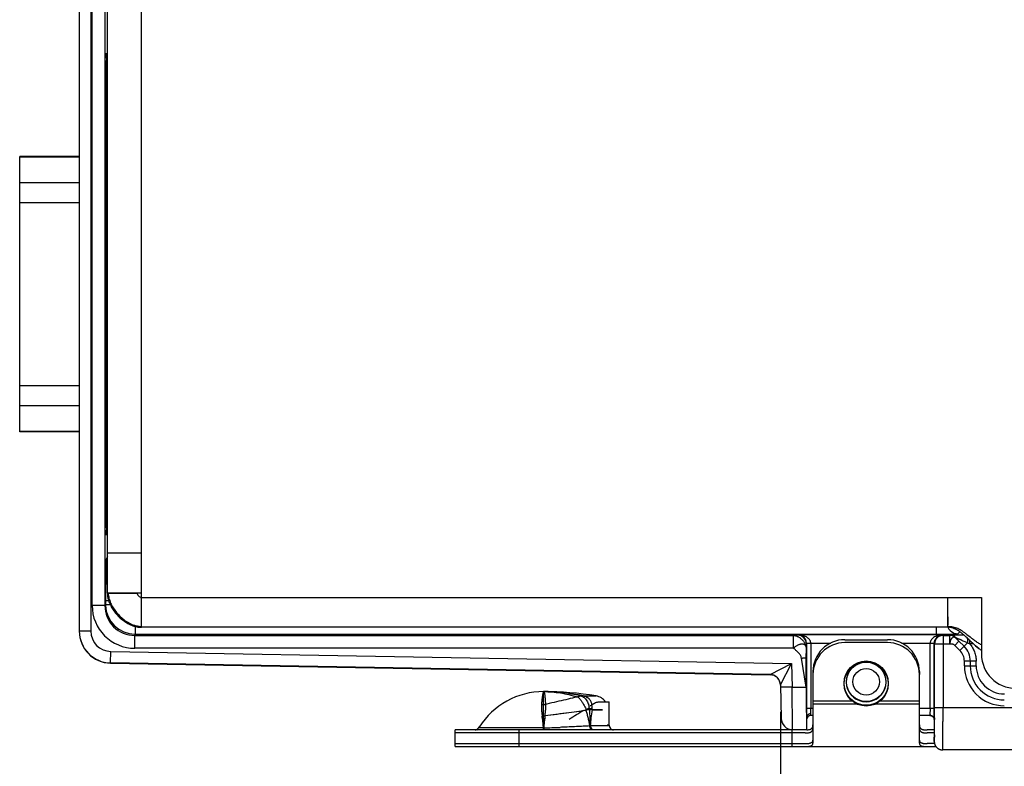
# Model space of a CAD drawing. Header units: inches. Extents: x 0.2 to 16.8, y 0.1 to 10.8.
# Tile 2 of 16: x 2.8 to 5.2, y 2.1 to 3.8. Entities that reach past the tile are written whole.
import ezdxf

# ---------------------------------------------------------------- set-up
doc = ezdxf.new("R2010")
doc.units = ezdxf.units.IN
doc.header["$LTSCALE"] = 0.935
doc.header["$MEASUREMENT"] = 0
doc.layers.get('0').update_dxf_attribs({"linetype": 'CONTINUOUS'})
doc.layers.add('DIMENSIONS', color=7, linetype='CONTINUOUS')
doc.styles.get("Standard").update_dxf_attribs({"font": 'txt', "width": 0.8})
doc.dimstyles.new('DIMSTYLE_1', dxfattribs={"dimtxt": 0.125, "dimasz": 0.18, "dimexe": 0.18, "dimexo": 0.0625, "dimgap": 0.09, "dimtad": 0, "dimtih": 1, "dimtoh": 1, "dimdec": 3, "dimzin": 4, "dimdsep": 46, "dimtxsty": 'STANDARD', "dimblk": '_FILLED', "dimblk1": '_FILLED', "dimblk2": '_FILLED', "dimcen": 0.09, "dimadec": 0, "dimazin": 0, "dimtp": 0.01, "dimtm": 0.01, "dimtfac": 1, "dimtdec": 3, "dimtofl": 0, "dimtmove": 0, "dimatfit": 3, "dimldrblk": '_FILLED', "dimfxl": 1, "dimtolj": 1, "dimtzin": 4, "dimarcsym": 0})

# ---------------------------------------------------------------- blocks, each defined once
blk = doc.blocks.new('_FILLED')
at = {"color": 0, "linetype": 'ByBlock'}
blk.add_solid([(0, 0), (-1, 0.17361), (-1, -0.17361)], dxfattribs=at)
blk = doc.blocks.new('*D3')
at = {"layer": 'DIMENSIONS', "color": 2, "linetype": 'Continuous'}
for p, q in [((4.6371, 2.1881), (4.6371, 1.2235)), ((5.7654, 2.181), (5.7654, 1.2235)), ((4.6371, 1.3485), (4.3012, 1.3485)), ((5.7654, 1.3485), (6.1254, 1.3485))]:
    blk.add_line(p, q, dxfattribs=at)
at = {"layer": 'DIMENSIONS', "color": 2, "linetype": 'Continuous', "xscale": 0.18, "yscale": 0.18, "zscale": 0.18}
blk.add_blockref('_FILLED', (4.6371, 1.3485), dxfattribs=at)
at = {"layer": 'DIMENSIONS', "color": 2, "linetype": 'Continuous', "xscale": 0.18, "yscale": 0.18, "zscale": 0.18, "rotation": 180}
blk.add_blockref('_FILLED', (5.7654, 1.3485), dxfattribs=at)
at = {"layer": 'DIMENSIONS', "color": 2, "linetype": 'Continuous', "insert": (4.2387, 1.411), "char_height": 0.125, "width": 1.325, "attachment_point": 3, "line_spacing_factor": 0.9}
blk.add_mtext('1.128{\\Ftxt.shx;\\W1.000000;\\H0.125000; }[28.66]', dxfattribs=at)

msp = doc.modelspace()

# ---------------------------------------------------------------- linework, layer by layer
at = {"color": 7, "linetype": 'Continuous'}
for p, q in [((2.9894, 5.2883), (2.9894, 2.3778)), ((3.0164, 5.2883), (3.0164, 2.3778)), ((3.1354, 2.3871), (3.1354, 5.2795)), ((3.0196, 2.4374), (3.0196, 5.2286)), ((3.0496, 5.2286), (3.0496, 2.4374)), ((3.0554, 2.4665), (3.0554, 5.1995)), ((3.0555, 3.717), (3.0531, 3.7192)), ((3.0529, 3.5618), (3.0529, 3.6177)), ((3.0555, 3.605), (3.0529, 3.6028)), ((3.0529, 3.587), (3.054, 3.587)), ((3.054, 3.6037), (3.054, 3.587)), ((3.0541, 3.574), (3.0529, 3.574)), ((3.0541, 3.5741), (3.0541, 3.574)), ((3.0528, 3.549), (3.0525, 3.5424)), ((2.8494, 2.8457), (2.8494, 3.4924)), ((2.9894, 3.4924), (2.8494, 3.4924)), ((2.9894, 3.4905), (2.8494, 3.4905)), ((3.0554, 3.4924), (3.0518, 3.4924)), ((3.0554, 3.4905), (3.0518, 3.4905)), ((2.8494, 3.4315), (2.9894, 3.4315)), ((3.0515, 3.4315), (3.0554, 3.4315)), ((3.0515, 3.4094), (3.0515, 2.9286)), ((2.9894, 3.3834), (2.8494, 3.3834)), ((3.0554, 3.3834), (3.0515, 3.3834)), ((2.8494, 2.9547), (2.9894, 2.9547)), ((3.0515, 2.9547), (3.0554, 2.9547)), ((2.9894, 2.9065), (2.8494, 2.9065)), ((3.0554, 2.9065), (3.0515, 2.9065)), ((2.8494, 2.8475), (2.9894, 2.8475)), ((3.0518, 2.8475), (3.0554, 2.8475)), ((2.9894, 2.8457), (2.8494, 2.8457)), ((3.0554, 2.8457), (3.0518, 2.8457)), ((3.0525, 2.7957), (3.0528, 2.789)), ((3.0529, 2.7204), (3.0529, 2.7762)), ((3.0529, 2.764), (3.0541, 2.764)), ((3.0541, 2.764), (3.0541, 2.764)), ((3.054, 2.7511), (3.0529, 2.7511)), ((3.0555, 2.733), (3.0529, 2.7353)), ((3.054, 2.7344), (3.054, 2.7511)), ((3.0555, 2.621), (3.0531, 2.6189)), ((3.0554, 2.5521), (3.0528, 2.5469)), ((3.0554, 2.5615), (3.1354, 2.5615)), ((3.0515, 2.499), (3.0511, 2.4781)), ((3.0524, 2.5008), (3.0515, 2.499)), ((3.0524, 2.5069), (3.0524, 2.5008)), ((3.0554, 2.5069), (3.0524, 2.5069)), ((3.0524, 2.5008), (3.0554, 2.5008)), ((3.0574, 2.4665), (3.0554, 2.4665)), ((3.1249, 2.4665), (3.0574, 2.4665)), ((3.0574, 2.4665), (3.0807, 2.4665)), ((3.0807, 2.4665), (3.0892, 2.4665)), ((3.0892, 2.4665), (3.1249, 2.4665)), ((3.1354, 2.4665), (3.1249, 2.4665)), ((3.1354, 2.4565), (5.1094, 2.4565)), ((5.0304, 2.3874), (5.0304, 2.4565)), ((5.0304, 2.4109), (5.0304, 2.4565)), ((5.1094, 2.4565), (5.1094, 2.3235)), ((3.0496, 2.4374), (3.0196, 2.4374)), ((3.0511, 2.4403), (3.0496, 2.4374)), ((3.0511, 2.449), (3.0511, 2.4403)), ((3.0583, 2.449), (3.0511, 2.449)), ((3.0511, 2.4403), (3.0623, 2.4403)), ((3.1122, 2.3914), (3.1271, 2.3872)), ((3.1211, 2.3889), (3.1211, 2.3703)), ((3.1271, 2.3872), (3.1348, 2.3865)), ((3.1348, 2.3865), (3.1354, 2.3865)), ((3.1354, 2.3865), (3.1354, 2.3871)), ((3.1354, 2.3865), (3.1354, 2.3871)), ((5.0304, 2.3865), (3.1354, 2.3865)), ((5.0038, 2.3703), (5.0038, 2.3865)), ((5.0304, 2.3874), (5.0304, 2.3919)), ((5.0304, 2.3874), (5.0304, 2.3865)), ((3.0164, 2.3778), (2.9894, 2.3778)), ((3.1196, 2.3674), (3.1211, 2.3703)), ((3.1196, 2.3374), (3.1196, 2.3674)), ((3.1196, 2.3674), (4.6679, 2.3674)), ((3.1211, 2.3703), (5.0038, 2.3703)), ((4.678, 2.3678), (4.6679, 2.3674)), ((4.6679, 2.3374), (4.6679, 2.3674)), ((4.6786, 2.3688), (4.678, 2.3678)), ((5.0182, 2.3688), (4.6786, 2.3688)), ((5.0182, 2.3688), (5.019, 2.3673)), ((5.019, 2.3673), (5.035, 2.3673)), ((5.019, 2.3673), (5.019, 2.1985)), ((5.035, 2.3473), (5.035, 2.3673)), ((5.035, 2.3673), (5.035, 2.3673)), ((5.0491, 2.3614), (5.0491, 2.3614)), ((5.0565, 2.3539), (5.0491, 2.3614)), ((5.0538, 2.3711), (5.0587, 2.376)), ((5.0753, 2.3694), (5.0801, 2.3657)), ((5.08, 2.3657), (5.0778, 2.3675)), ((5.0801, 2.3657), (5.0816, 2.3644)), ((4.6679, 2.3374), (3.1196, 2.3374)), ((4.6977, 2.314), (4.6979, 2.3374)), ((4.6979, 2.3374), (4.698, 2.3478)), ((4.698, 2.3478), (4.6983, 2.3483)), ((4.7083, 2.3488), (4.6983, 2.3487)), ((4.7083, 2.3483), (4.6983, 2.3483)), ((4.6983, 2.3483), (4.6983, 2.1965)), ((4.7554, 2.3488), (4.7083, 2.3488)), ((4.7083, 2.3488), (4.7083, 2.1965)), ((4.7884, 2.3575), (4.8884, 2.3575)), ((4.8884, 2.3505), (4.7884, 2.3505)), ((4.9885, 2.3488), (4.9214, 2.3488)), ((4.9985, 2.3487), (4.9885, 2.3488)), ((4.9885, 2.1965), (4.9885, 2.3488)), ((4.9985, 2.3483), (4.9885, 2.3483)), ((4.9985, 2.3483), (4.999, 2.3473)), ((4.9985, 2.1965), (4.9985, 2.3483)), ((5.035, 2.3473), (4.999, 2.3473)), ((4.999, 2.1985), (4.999, 2.3473)), ((5.0467, 2.3442), (5.0565, 2.3539)), ((5.0586, 2.3323), (5.0467, 2.3442)), ((5.0565, 2.3539), (5.0684, 2.342)), ((5.0586, 2.3323), (5.0766, 2.3502)), ((5.0766, 2.3502), (5.0819, 2.3479)), ((5.0817, 2.3557), (5.0798, 2.3575)), ((5.0817, 2.3557), (5.0819, 2.3556)), ((5.0819, 2.3479), (5.0819, 2.3556)), ((5.0903, 2.3479), (5.0819, 2.3479)), ((5.0888, 2.3491), (5.0954, 2.3433)), ((5.0954, 2.3433), (5.0889, 2.3491)), ((5.1032, 2.337), (5.0954, 2.3433)), ((5.0954, 2.3433), (5.1031, 2.3371)), ((3.0631, 2.3028), (3.0636, 2.3298)), ((3.0636, 2.3298), (4.6633, 2.3019)), ((4.6976, 2.2456), (4.6864, 2.314)), ((4.6976, 2.2456), (4.6977, 2.314)), ((4.6126, 2.2758), (3.0631, 2.3028)), ((3.0631, 2.3022), (4.6126, 2.2752)), ((4.6126, 2.2758), (4.6633, 2.3019)), ((4.6371, 2.2511), (4.6633, 2.3019)), ((4.6633, 2.3019), (4.6642, 2.2461)), ((5.0969, 2.3067), (5.0692, 2.3067)), ((5.0692, 2.2961), (5.0692, 2.3067)), ((5.0692, 2.2961), (5.0969, 2.2962)), ((5.083, 2.3067), (5.083, 2.2961)), ((5.0969, 2.2962), (5.0969, 2.3067)), ((4.7134, 2.2825), (4.7134, 2.2755)), ((4.7134, 2.2755), (4.7134, 2.1143)), ((4.9634, 2.2825), (4.9634, 2.2755)), ((4.9634, 2.1143), (4.9634, 2.2755)), ((4.6371, 2.2511), (4.6385, 2.1726)), ((4.6642, 2.2461), (4.6372, 2.2457)), ((4.6642, 2.2461), (4.6976, 2.2456)), ((4.665, 2.1461), (4.6642, 2.2461)), ((4.0804, 2.2052), (4.0804, 2.2355)), ((4.1595, 2.2231), (4.1607, 2.2232)), ((4.1734, 2.2252), (4.1607, 2.2232)), ((4.1731, 2.2253), (4.2037, 2.2253)), ((4.0804, 2.1455), (4.0804, 2.2052)), ((4.0822, 2.2051), (4.0804, 2.2047)), ((4.0856, 2.2058), (4.0849, 2.2146)), ((4.2128, 2.2115), (4.2349, 2.2115)), ((4.2349, 2.1565), (4.2349, 2.2115)), ((4.7134, 2.2135), (4.8052, 2.2135)), ((4.7134, 2.2065), (4.821, 2.2065)), ((4.8558, 2.2065), (4.9634, 2.2065)), ((4.8716, 2.2135), (4.9634, 2.2135)), ((4.999, 2.1985), (5.6721, 2.1985)), ((4.999, 2.1985), (4.999, 2.1965)), ((4.0784, 2.169), (4.0772, 2.1777)), ((4.0836, 2.1786), (4.0804, 2.1782)), ((4.0836, 2.1781), (4.0825, 2.1693)), ((4.0836, 2.1781), (4.0837, 2.1786)), ((4.0837, 2.1786), (4.0836, 2.1781)), ((4.181, 2.1929), (4.1796, 2.1913)), ((4.1938, 2.1926), (4.1882, 2.1926)), ((4.1882, 2.1926), (4.19, 2.1455)), ((4.1918, 2.1951), (4.1892, 2.1955)), ((4.1942, 2.1935), (4.1941, 2.1936)), ((4.195, 2.1926), (4.1942, 2.1935)), ((4.1947, 2.193), (4.1942, 2.1935)), ((4.2189, 2.1926), (4.1947, 2.193)), ((4.195, 2.1926), (4.2189, 2.1926)), ((4.6983, 2.1965), (4.7134, 2.1965)), ((4.6983, 2.1965), (4.6984, 2.1756)), ((4.7084, 2.1833), (4.7083, 2.1965)), ((4.7084, 2.1795), (4.7084, 2.1833)), ((4.7134, 2.1795), (4.7084, 2.1795)), ((4.9634, 2.1965), (4.9985, 2.1965)), ((4.9887, 2.1795), (4.9634, 2.1795)), ((4.9885, 2.1965), (4.9883, 2.18)), ((4.993, 2.1785), (4.9962, 2.1759)), ((4.996, 2.1762), (4.9979, 2.1726)), ((4.9962, 2.1759), (4.998, 2.1724)), ((4.9983, 2.1702), (4.9984, 2.1797)), ((4.0793, 2.1598), (4.0784, 2.169)), ((4.0803, 2.1503), (4.0793, 2.1598)), ((4.082, 2.165), (4.0815, 2.1598)), ((4.2349, 2.155), (4.1907, 2.155)), ((4.2349, 2.1565), (4.2299, 2.1565)), ((4.9979, 2.1726), (4.9983, 2.1702)), ((4.998, 2.1724), (4.9983, 2.1702)), ((4.9983, 2.1702), (4.9983, 2.1196)), ((4.9983, 2.1702), (4.9983, 2.1702)), ((4.999, 2.1739), (4.999, 2.17)), ((4.6747, 2.1455), (3.8724, 2.1455)), ((3.8724, 2.1385), (3.8724, 2.1455)), ((4.6952, 2.1385), (3.8724, 2.1385)), ((3.8724, 2.1065), (3.8724, 2.1385)), ((4.0801, 2.1503), (3.9298, 2.1503)), ((4.0224, 2.1455), (4.0224, 2.1385)), ((4.0224, 2.1385), (4.0224, 2.1065)), ((4.0801, 2.1478), (4.0801, 2.1503)), ((4.0801, 2.1503), (4.0807, 2.1503)), ((4.0801, 2.1496), (4.0801, 2.1503)), ((4.0801, 2.1478), (4.0801, 2.1496)), ((4.0801, 2.1455), (4.0801, 2.1478)), ((4.0804, 2.1497), (4.0803, 2.1503)), ((4.0805, 2.1503), (4.0804, 2.1497)), ((4.0806, 2.1455), (4.0807, 2.1478)), ((4.0807, 2.1503), (4.0807, 2.1478)), ((4.1227, 2.1516), (4.1194, 2.1515)), ((4.1943, 2.1469), (4.1955, 2.1461)), ((4.6634, 2.1455), (4.6634, 2.1385)), ((4.6634, 2.1385), (4.6634, 2.1065)), ((4.6984, 2.1455), (4.665, 2.1461)), ((4.6984, 2.1458), (4.6984, 2.146)), ((4.9983, 2.1455), (4.9816, 2.1455)), ((4.9983, 2.1385), (4.9816, 2.1385)), ((4.9987, 2.1338), (4.9985, 2.1224)), ((3.8724, 2.1135), (4.6952, 2.1135)), ((3.8724, 2.1065), (5.0023, 2.1065)), ((4.9989, 2.1135), (4.9816, 2.1135)), ((4.9983, 2.1285), (4.9983, 2.1285)), ((4.9983, 2.1285), (4.9983, 2.1285)), ((4.9983, 2.1185), (4.9983, 2.1285)), ((4.9985, 2.1224), (4.9983, 2.1185)), ((4.9983, 2.1196), (4.9983, 2.1187)), ((5.0163, 2.0986), (5.0183, 2.0985)), ((5.6721, 2.0985), (5.0183, 2.0985))]:
    msp.add_line(p, q, dxfattribs=at)
for points in [[(4.9887, 2.1795), (4.9894, 2.1795), (4.993, 2.1785)], [(4.9983, 2.1187), (4.9983, 2.1181), (4.9984, 2.1166), (4.9986, 2.1153), (4.9987, 2.1144), (4.9989, 2.1135)], [(4.9989, 2.1135), (4.9992, 2.1127), (4.9994, 2.112), (4.9997, 2.1112), (5, 2.1105), (5.0004, 2.1097), (5.0007, 2.109), (5.0011, 2.1083), (5.0016, 2.1076), (5.0021, 2.1069)], [(5.0021, 2.1069), (5.0026, 2.1062), (5.0031, 2.1055), (5.0037, 2.1049), (5.0043, 2.1043), (5.0049, 2.1036), (5.0056, 2.1031), (5.0063, 2.1025), (5.0071, 2.102), (5.0079, 2.1015), (5.0087, 2.101), (5.0095, 2.1006), (5.0104, 2.1002), (5.0113, 2.0998), (5.0122, 2.0995), (5.0132, 2.0992), (5.0141, 2.099), (5.0152, 2.0988), (5.0162, 2.0986), (5.0172, 2.0986), (5.0183, 2.0985)]]:
    msp.add_lwpolyline(points, dxfattribs=at)
for centre, radius in [((4.8384, 2.2555), 0.052), ((4.8384, 2.2535), 0.052), ((4.8384, 2.2585), 0.0462), ((4.8384, 2.2585), 0.0312)]:
    msp.add_circle(centre, radius, dxfattribs=at)
for centre, radius, start, end in [((3.0728, 2.5469), 0.0201, 180.0499, 208.0848), ((3.0765, 2.499), 0.025, 180.037, 210.7435), ((3.0776, 2.5009), 0.0252, 180.0861, 202.4366), ((6.9454, 2.4541), 3.8943, 179.647, 179.8508), ((3.0772, 2.5007), 0.0248, 202.4891, 206.8637), ((8.4853, 2.4492), 5.4343, 179.8416, 180.0023), ((3.1196, 2.4374), 0.1, 179.9944, 269.9981), ((3.1196, 2.4374), 0.07, 179.9849, 270.0011), ((3.1202, 2.4403), 0.0692, 180.0027, 182.1242), ((3.1211, 2.4403), 0.07, 182.0973, 269.22), ((12.8233, 2.4001), 7.7929, 179.92056, 180.06052), ((3.1401, 2.4597), 0.0738, 247.7923, 252.2591), ((3.1382, 2.4539), 0.0676, 252.3058, 255.549), ((5.0538, 2.3962), 0.025, 202.1985, 246.7899), ((3.0644, 2.3778), 0.075, 179.9987, 269.0007), ((3.0644, 2.3772), 0.075, 180, 269), ((3.0644, 2.3778), 0.048, 179.9978, 269.0001), ((3.1211, 2.4393), 0.069, 269.2078, 269.9964), ((4.678, 2.3478), 0.02, 0.038, 89.9289), ((4.6777, 2.3483), 0.0206, 0.0746, 58.9934), ((5.019, 2.3473), 0.02, 90.007, 179.986), ((5.0049, 4.7782), 2.4079, 269.9748, 270.6672), ((5.0194, 3.4801), 1.1097, 270.6974, 271.2682), ((5.035, 2.3473), 0.02, 45.0046, 89.9954), ((5.0118, 2.3118), 0.0796, 54.5962, 56.1969), ((5.0127, 2.313), 0.0781, 54.5787, 56.2138), ((4.8977, 2.177), 0.2564, 47.6032, 47.762), ((4.8729, 2.1499), 0.293, 47.2856, 47.5914), ((4.879, 2.1566), 0.284, 47.2877, 47.602), ((4.7502, 2.0178), 0.4733, 46.5747, 47.2196), ((4.7903, 2.0606), 0.4147, 46.5256, 47.2706), ((4.6998, 1.8868), 0.6115, 51.8158, 52.1158), ((3.39, 0.5837), 2.4499, 46.3901, 46.5269), ((4.0503, 1.2785), 1.4914, 46.344, 46.5705), ((4.6938, 2.3483), 0.0145, 2.2725, 9.1452), ((4.6784, 2.3483), 0.0299, 359.9981, 0.993), ((4.7884, 2.2825), 0.075, 90, 180), ((4.7884, 2.2755), 0.075, 90, 180), ((4.8884, 2.2825), 0.075, 0, 90), ((4.8884, 2.2755), 0.075, 0, 90), ((5.0031, 2.3482), 0.0146, 170.779, 177.6407), ((5.0332, 2.3067), 0.05, 359.9946, 45.0054), ((5.642, 2.946), 0.8139, 226.4935, 226.647), ((5.5491, 2.8479), 0.6787, 226.5032, 226.9181), ((5.4545, 2.7472), 0.5405, 226.6346, 226.958), ((5.3555, 2.6412), 0.3955, 226.9474, 227.6095), ((5.3391, 2.6235), 0.3714, 226.9321, 227.633), ((5.1951, 2.4577), 0.1517, 232.6748, 235.5937), ((5.193, 2.4548), 0.1481, 232.6577, 235.6289), ((5.033, 2.3067), 0.0362, 359.9983, 45.0018), ((5.1894, 2.3235), 0.08, 180, 270), ((4.8384, 2.2585), 0.047, 112.6648, 67.3334), ((5.163, 2.2961), 0.0938, 180.0017, 270.0058), ((5.163, 2.2961), 0.08, 180.0002, 270.01), ((5.1631, 2.2962), 0.0662, 180.0019, 270.0052), ((4.6121, 2.2506), 0.0251, 75.3079, 88.9528), ((4.6122, 2.2502), 0.025, 1, 89), ((4.6121, 2.2508), 0.025, 61.5966, 75.3079), ((4.6122, 2.2509), 0.0248, 61.5586, 75.3462), ((4.6121, 2.2507), 0.0251, 48.0128, 61.5966), ((4.6121, 2.2508), 0.025, 1.0025, 48.0128), ((4.0804, 2.0571), 0.1785, 90, 147.7671), ((4.0804, 1.4855), 0.75, 80.5349, 90), ((4.0802, 1.8048), 0.4307, 77.4981, 89.9752), ((4.0801, 1.8559), 0.3797, 76.6821, 89.9625), ((4.1675, 2.1951), 0.0307, 64.9837, 79.6245), ((4.1673, 2.1944), 0.0314, 63.0046, 65.0278), ((4.1673, 2.1946), 0.0313, 62.9546, 64.9574), ((4.1677, 2.1952), 0.0305, 59.6549, 62.9835), ((4.1678, 2.1954), 0.0303, 59.6683, 63.0292), ((4.198, 2.1908), 0.035, 36.7595, 80.5349), ((4.1626, 2.2003), 0.0874, 176.9369, 182.0829), ((4.3523, 2.1841), 0.2778, 173.6659, 175.7024), ((4.0753, 2.2647), 0.0598, 270.002, 276.5884), ((4.3105, 2.1887), 0.2357, 173.1522, 173.6473), ((4.0755, 2.2635), 0.0586, 276.6048, 279.945), ((3.9925, 2.2017), 0.0932, 357.8407, 2.5393), ((4.1009, 2.1616), 0.0857, 30.5924, 32.9175), ((4.1409, 2.1909), 0.0474, 2.0645, 16.1175), ((4.1745, 2.2046), 0.0189, 42.7871, 45.3685), ((4.1585, 2.1995), 0.0358, 8.5708, 10.542), ((4.1622, 2.2003), 0.032, 8.0794, 10.3548), ((4.1583, 2.1998), 0.036, 350.6751, 6.3404), ((4.1543, 2.1989), 0.04, 7.1451, 8.5622), ((4.1596, 2.2), 0.0347, 6.2846, 8.0703), ((4.1516, 2.1986), 0.0428, 353.353, 7.1461), ((4.3099, 2.2117), 0.2351, 187.4588, 188.307), ((4.0707, 2.2516), 0.0741, 275.0404, 280.0352), ((3.6707, 2.1211), 0.4104, 6.7066, 7.9344), ((4.4559, 2.1265), 0.3758, 172.2763, 173.4612), ((4.4738, 2.1241), 0.394, 172.1257, 172.2861), ((3.8799, 2.0518), 0.3325, 25.1095, 25.4392), ((4.1395, 2.1467), 0.072, 40.5328, 40.9989), ((4.7084, 2.1695), 0.01, 90, 180), ((4.9883, 2.1699), 0.0101, 79.7725, 89.8603), ((4.9884, 2.17), 0.00994, 40.9499, 61.4049), ((4.9887, 2.1702), 0.00956, 23.1681, 40.9198), ((2.6454, 2.1953), 2.3531, 359.6213, 0.03), ((-4.1231, 2.1988), 9.1221, 359.84367, 359.98592), ((4.0724, 2.0235), 0.193, 137.2188, 140.9246), ((3.6998, 2.1248), 0.3812, 5.276, 6.6589), ((3.6924, 2.1239), 0.3886, 3.8962, 5.308), ((3.1867, 2.2515), 0.8995, 353.5359, 354.1476), ((4.5435, 2.1172), 0.4639, 174.7324, 175.9108), ((4.54, 2.1177), 0.4604, 174.1034, 174.7523), ((4.4751, 2.1243), 0.3952, 173.4747, 174.0929), ((4.4488, 2.1285), 0.3686, 173.6458, 174.3086), ((4.1668, 2.9235), 0.7689, 271.6233, 271.7805), ((4.2529, 2.1565), 0.018, 180, 197.7206), ((4.6655, 2.1731), 0.027, 181, 269), ((0.5613, 2.1816), 4.4377, 359.3832, 359.8502), ((3.9197, 2.1555), 0.01, 270.0004, 296.5906), ((4.0021, 5.295), 3.1457, 271.4316, 272.136), ((3.745, 2.1537), 0.3357, 359.2962, 359.4209), ((3.8672, 2.1521), 0.2135, 358.8469, 359.3349), ((4.2449, 2.1555), 0.01, 204.7501, 269.9998), ((5.0183, 2.1185), 0.02, 180, 270)]:
    msp.add_arc(centre, radius, start, end, dxfattribs=at)
for centre, major_axis, ratio, start_param, end_param in [((3.0534, 3.661), (0, 0.074), 0.008727, 5.618856, 8.479909), ((3.0541, 3.587), (0, 0.013), 0.008727, -4.712389, -3.144869), ((3.0542, 3.4396), (0, 0.135), 0.008727, -0.331582, -0.187933), ((3.0527, 3.4094), (0, 0.135), 0.008727, 0.174533, 1.570796), ((3.0528, 3.5618), (0, 0.013), 0.008727, -2.96706, -1.570796), ((3.0527, 2.9286), (0, 0.135), 0.008727, 1.570796, 2.96706), ((3.0528, 2.7762), (0, 0.013), 0.008727, -1.570796, -0.174533), ((3.0541, 2.7511), (0, 0.013), 0.008727, 0.003424, 1.570796), ((3.0542, 2.8985), (0, 0.135), 0.008727, -2.953028, -2.809956), ((3.0534, 2.677), (0, 0.074), 0.008727, 0.944869, 3.805931), ((4.6985, 2.2455), (0, 0.1), 0.008726, 1.570644, 3.041273), ((4.0974, 2.1596), (0.1374, 0.0787), 0.075622, 5.400519, 5.471021), ((4.0974, 2.1596), (0.1374, 0.0787), 0.075622, 4.989596, 5.262639)]:
    msp.add_ellipse(centre, major_axis=major_axis, ratio=ratio, start_param=start_param, end_param=end_param, dxfattribs=at)
for points, knots in [([(3.0528, 2.5469), (3.0528, 2.5469), (3.0528, 2.5468), (3.0528, 2.5468), (3.0527, 2.5467), (3.0527, 2.5466), (3.0527, 2.5463), (3.0527, 2.546), (3.0527, 2.5455), (3.0527, 2.545), (3.0527, 2.5443), (3.0526, 2.5433), (3.0526, 2.5418), (3.0526, 2.5398), (3.0525, 2.5375), (3.0525, 2.5348), (3.0525, 2.5319), (3.0525, 2.5288), (3.0525, 2.5255), (3.0524, 2.5207), (3.0524, 2.5145), (3.0524, 2.5094), (3.0524, 2.5069)], [0, 0, 0, 0, 0.000749, 0.002078, 0.003992, 0.006492, 0.013237, 0.022293, 0.033638, 0.047248, 0.0631, 0.081169, 0.123809, 0.174693, 0.233291, 0.299073, 0.371476, 0.449806, 0.533338, 0.621346, 0.807436, 1, 1, 1, 1]), ([(3.0554, 2.4665), (3.0554, 2.4627), (3.0563, 2.455), (3.0598, 2.4436), (3.0653, 2.4326), (3.0724, 2.4221), (3.0809, 2.4125), (3.0905, 2.4039), (3.1009, 2.3967), (3.1084, 2.393), (3.1122, 2.3914)], [0, 0, 0, 0, 0.114948, 0.234545, 0.358896, 0.486969, 0.617075, 0.74723, 0.875441, 1, 1, 1, 1]), ([(3.0574, 2.4665), (3.0576, 2.4627), (3.0585, 2.4568), (3.0608, 2.4492), (3.0639, 2.4414), (3.0691, 2.4319), (3.0769, 2.4211), (3.086, 2.4113), (3.0962, 2.4027), (3.1072, 2.3958), (3.115, 2.3925), (3.1189, 2.3912)], [0, 0, 0, 0, 0.112771, 0.171944, 0.232873, 0.359177, 0.489683, 0.621702, 0.752394, 0.879144, 1, 1, 1, 1]), ([(3.1249, 2.4665), (3.1251, 2.466), (3.1255, 2.465), (3.1265, 2.463), (3.1275, 2.4616), (3.1283, 2.4607)], [0, 0, 0, 0, 0.227385, 0.47454, 1, 1, 1, 1]), ([(3.1283, 2.4607), (3.1289, 2.4599), (3.1303, 2.4585), (3.132, 2.4575), (3.1329, 2.4571)], [0, 0, 0, 0, 0.516685, 1, 1, 1, 1]), ([(3.1329, 2.4571), (3.1333, 2.4569), (3.1341, 2.4566), (3.135, 2.4565), (3.1354, 2.4565)], [0, 0, 0, 0, 0.508859, 1, 1, 1, 1]), ([(3.1189, 2.3912), (3.1216, 2.3904), (3.127, 2.389), (3.1326, 2.3886), (3.1354, 2.3887)], [0, 0, 0, 0, 0.509198, 1, 1, 1, 1]), ([(3.1213, 2.3884), (3.1235, 2.3878), (3.128, 2.3869), (3.1325, 2.3866), (3.1348, 2.3865)], [0, 0, 0, 0, 0.505521, 1, 1, 1, 1]), ([(5.0753, 2.3694), (5.0735, 2.3708), (5.07, 2.3735), (5.0647, 2.3773), (5.0593, 2.3806), (5.0539, 2.3835), (5.0484, 2.3857), (5.0426, 2.3872), (5.0366, 2.3878), (5.0325, 2.3877), (5.0304, 2.3874)], [0, 0, 0, 0, 0.135825, 0.266827, 0.393153, 0.515391, 0.634754, 0.753253, 0.873778, 1, 1, 1, 1]), ([(5.0448, 2.3839), (5.0426, 2.3847), (5.0378, 2.3861), (5.0329, 2.3865), (5.0304, 2.3865)], [0, 0, 0, 0, 0.492294, 1, 1, 1, 1]), ([(5.0561, 2.3779), (5.0543, 2.3791), (5.0507, 2.3813), (5.0468, 2.3831), (5.0448, 2.3839)], [0, 0, 0, 0, 0.506619, 1, 1, 1, 1]), ([(5.0448, 2.3839), (5.0468, 2.3831), (5.0507, 2.3813), (5.0543, 2.3791), (5.0561, 2.3779)], [0, 0, 0, 0, 0.493384, 1, 1, 1, 1]), ([(4.6679, 2.3674), (4.6686, 2.3674), (4.6703, 2.3673), (4.6728, 2.3667), (4.6753, 2.3659), (4.678, 2.3647), (4.6806, 2.3632), (4.684, 2.3609), (4.688, 2.3575), (4.6914, 2.3535), (4.6937, 2.35), (4.6956, 2.3467), (4.697, 2.3432), (4.6977, 2.3399), (4.6979, 2.3382), (4.6979, 2.3374)], [0, 0, 0, 0, 0.050831, 0.106905, 0.167033, 0.23008, 0.295494, 0.362877, 0.501351, 0.639832, 0.707149, 0.772225, 0.893139, 0.948409, 1, 1, 1, 1]), ([(4.6786, 2.3688), (4.6802, 2.3688), (4.6827, 2.3684), (4.686, 2.3672), (4.6875, 2.3664), (4.6883, 2.366)], [0, 0, 0, 0, 0.486282, 0.738507, 1, 1, 1, 1]), ([(4.7081, 2.3506), (4.708, 2.3514), (4.7077, 2.3527), (4.707, 2.3544), (4.7063, 2.3559), (4.7051, 2.3576), (4.7035, 2.3595), (4.7017, 2.3611), (4.6993, 2.3631), (4.6959, 2.365), (4.6917, 2.3667), (4.686, 2.3683), (4.6815, 2.3688), (4.6786, 2.3688)], [0, 0, 0, 0, 0.070795, 0.105669, 0.139968, 0.207175, 0.272853, 0.337008, 0.400014, 0.52336, 0.644397, 0.763856, 1, 1, 1, 1]), ([(5.0182, 2.3688), (5.0153, 2.3688), (5.0108, 2.3683), (5.0051, 2.3667), (5.0009, 2.365), (4.9975, 2.3631), (4.995, 2.3612), (4.9933, 2.3595), (4.9917, 2.3576), (4.9905, 2.3559), (4.9898, 2.3544), (4.9891, 2.3527), (4.9888, 2.3515), (4.9887, 2.3506)], [0, 0, 0, 0, 0.236144, 0.355608, 0.47664, 0.599995, 0.663009, 0.727166, 0.792838, 0.860035, 0.894334, 0.929207, 1, 1, 1, 1]), ([(4.9985, 2.3483), (4.9985, 2.3492), (4.9986, 2.3511), (4.9991, 2.3537), (5, 2.3561), (5.0013, 2.3589), (5.0029, 2.3612), (5.0048, 2.3632), (5.0066, 2.3648), (5.009, 2.3664), (5.013, 2.3682), (5.0161, 2.3688), (5.0182, 2.3688)], [0, 0, 0, 0, 0.088507, 0.174491, 0.255068, 0.330181, 0.465491, 0.527415, 0.586409, 0.697414, 0.801854, 1, 1, 1, 1]), ([(5.0686, 2.3679), (5.0666, 2.3678), (5.0627, 2.3678), (5.0578, 2.3678), (5.054, 2.3678), (5.0513, 2.3677), (5.0487, 2.3677), (5.0462, 2.3677), (5.0439, 2.3676), (5.0418, 2.3676), (5.0402, 2.3676), (5.039, 2.3675), (5.0382, 2.3675), (5.0375, 2.3675), (5.0369, 2.3675), (5.0363, 2.3674), (5.0359, 2.3674), (5.0355, 2.3674), (5.0353, 2.3674), (5.0351, 2.3673), (5.0351, 2.3673), (5.035, 2.3673), (5.035, 2.3673), (5.035, 2.3673)], [0, 0, 0, 0, 0.179178, 0.352235, 0.435506, 0.516049, 0.593435, 0.666977, 0.735762, 0.798869, 0.85535, 0.880779, 0.904154, 0.925339, 0.944202, 0.960604, 0.974385, 0.985369, 0.993382, 0.996222, 0.998262, 0.999493, 1, 1, 1, 1]), ([(5.0491, 2.3614), (5.0488, 2.3617), (5.0481, 2.3623), (5.047, 2.3629), (5.0457, 2.3633), (5.0445, 2.3635), (5.0432, 2.3633), (5.0416, 2.3627), (5.0401, 2.3615), (5.0388, 2.36), (5.0378, 2.3586), (5.037, 2.357), (5.0363, 2.3553), (5.0358, 2.3534), (5.0354, 2.3514), (5.0351, 2.3494), (5.035, 2.348), (5.035, 2.3473)], [0, 0, 0, 0, 0.052612, 0.104338, 0.154554, 0.203206, 0.251553, 0.301315, 0.409971, 0.47086, 0.536333, 0.606161, 0.67983, 0.756807, 0.8365, 0.917964, 1, 1, 1, 1]), ([(5.044, 2.3732), (5.0455, 2.3725), (5.0488, 2.3715), (5.0521, 2.3711), (5.0538, 2.3711)], [0, 0, 0, 0, 0.501034, 1, 1, 1, 1]), ([(5.044, 2.3706), (5.0447, 2.3707), (5.0461, 2.3707), (5.048, 2.3707), (5.0497, 2.3708), (5.0509, 2.3709), (5.0517, 2.3709), (5.0522, 2.3709), (5.0527, 2.371), (5.0531, 2.371), (5.0533, 2.371), (5.0536, 2.3711), (5.0537, 2.3711), (5.0538, 2.3711), (5.0538, 2.3711), (5.0538, 2.3711)], [0, 0, 0, 0, 0.22196, 0.418093, 0.587314, 0.728544, 0.788339, 0.840817, 0.885927, 0.923625, 0.953871, 0.976636, 0.991933, 0.99683, 1, 1, 1, 1]), ([(5.0766, 2.3502), (5.0753, 2.3508), (5.0727, 2.3519), (5.0687, 2.3535), (5.0648, 2.3551), (5.0616, 2.3565), (5.0591, 2.3575), (5.0572, 2.3583), (5.0554, 2.359), (5.0539, 2.3596), (5.0528, 2.36), (5.052, 2.3604), (5.0513, 2.3607), (5.0506, 2.3609), (5.0501, 2.3611), (5.0497, 2.3613), (5.0494, 2.3613), (5.0493, 2.3614), (5.0492, 2.3614), (5.0492, 2.3614), (5.0491, 2.3614)], [0, 0, 0, 0, 0.145109, 0.289397, 0.432255, 0.572793, 0.641764, 0.709338, 0.774937, 0.837817, 0.867961, 0.896951, 0.923996, 0.94818, 0.968594, 0.98444, 0.99046, 0.995109, 0.998314, 1, 1, 1, 1]), ([(5.0705, 2.3663), (5.0685, 2.3682), (5.0644, 2.3718), (5.0601, 2.3751), (5.058, 2.3767)], [0, 0, 0, 0, 0.512014, 1, 1, 1, 1]), ([(5.058, 2.3767), (5.06, 2.3752), (5.0641, 2.372), (5.068, 2.3686), (5.07, 2.3668)], [0, 0, 0, 0, 0.488498, 1, 1, 1, 1]), ([(5.076, 2.3615), (5.0762, 2.3597), (5.0765, 2.356), (5.0766, 2.3522), (5.0766, 2.3502)], [0, 0, 0, 0, 0.465051, 1, 1, 1, 1]), ([(5.1094, 2.345), (5.1066, 2.3466), (5.1014, 2.3498), (5.0938, 2.355), (5.0868, 2.3604), (5.0822, 2.364), (5.08, 2.3657)], [0, 0, 0, 0, 0.262398, 0.516376, 0.762317, 1, 1, 1, 1]), ([(4.6979, 2.3374), (4.6979, 2.3381), (4.6977, 2.3395), (4.6972, 2.3414), (4.6964, 2.3431), (4.6952, 2.3445), (4.6937, 2.3457), (4.692, 2.3465), (4.69, 2.3469), (4.6878, 2.3471), (4.6855, 2.3469), (4.683, 2.3464), (4.6805, 2.3456), (4.6779, 2.3445), (4.6752, 2.3431), (4.6718, 2.3409), (4.6693, 2.3389), (4.6679, 2.3374)], [0, 0, 0, 0, 0.054452, 0.105721, 0.15452, 0.201975, 0.249649, 0.299082, 0.351593, 0.40812, 0.469101, 0.534633, 0.604551, 0.678467, 0.755884, 0.836085, 1, 1, 1, 1]), ([(4.6864, 2.314), (4.6862, 2.3152), (4.6856, 2.3176), (4.6839, 2.321), (4.6817, 2.324), (4.6792, 2.3269), (4.6764, 2.3296), (4.6735, 2.3322), (4.6706, 2.3348), (4.6688, 2.3365), (4.6679, 2.3374)], [0, 0, 0, 0, 0.122733, 0.243642, 0.366063, 0.491207, 0.618718, 0.747259, 0.874993, 1, 1, 1, 1]), ([(5.0467, 2.3442), (5.0464, 2.3445), (5.0456, 2.3452), (5.0443, 2.3459), (5.0428, 2.3464), (5.0408, 2.3469), (5.0382, 2.3472), (5.0361, 2.3472), (5.035, 2.3473)], [0, 0, 0, 0, 0.120494, 0.240227, 0.361939, 0.486694, 0.743426, 1, 1, 1, 1]), ([(5.0819, 2.3479), (5.0843, 2.345), (5.0875, 2.3404), (5.091, 2.3338), (5.0931, 2.3287), (5.0948, 2.3233), (5.0964, 2.3161), (5.0969, 2.3104), (5.0969, 2.3067)], [0, 0, 0, 0, 0.249829, 0.374941, 0.5, 0.625059, 0.750171, 1, 1, 1, 1]), ([(4.6864, 2.314), (4.6871, 2.3141), (4.6886, 2.3143), (4.6906, 2.3146), (4.6926, 2.3147), (4.694, 2.3148), (4.6951, 2.3147), (4.6957, 2.3147), (4.6963, 2.3147), (4.6968, 2.3146), (4.6972, 2.3145), (4.6974, 2.3143), (4.6976, 2.3142), (4.6977, 2.3141), (4.6977, 2.314)], [0, 0, 0, 0, 0.189126, 0.372543, 0.541802, 0.689871, 0.754447, 0.811971, 0.861927, 0.903993, 0.938161, 0.964688, 0.984453, 1, 1, 1, 1]), ([(4.0804, 2.2355), (4.0803, 2.2355), (4.0803, 2.2355), (4.0802, 2.2354), (4.0801, 2.2352), (4.0799, 2.2348), (4.0797, 2.2343), (4.0795, 2.2336), (4.0792, 2.2324), (4.0787, 2.2306), (4.0782, 2.2279), (4.0776, 2.2247), (4.077, 2.2209), (4.0767, 2.2182), (4.0765, 2.2168)], [0, 0, 0, 0, 0.007955, 0.014188, 0.022167, 0.0436, 0.072517, 0.108986, 0.153021, 0.263737, 0.404332, 0.574279, 0.773049, 1, 1, 1, 1]), ([(4.0849, 2.2146), (4.0848, 2.2162), (4.0846, 2.2193), (4.0842, 2.2235), (4.0838, 2.2271), (4.0834, 2.2297), (4.083, 2.2314), (4.0827, 2.2325), (4.0824, 2.2334), (4.0821, 2.2342), (4.0817, 2.2348), (4.0813, 2.2352), (4.0809, 2.2355), (4.0805, 2.2355), (4.0804, 2.2355)], [0, 0, 0, 0, 0.220075, 0.412369, 0.576338, 0.71188, 0.769056, 0.819268, 0.862687, 0.899619, 0.930581, 0.956467, 0.978822, 1, 1, 1, 1]), ([(4.0804, 2.2355), (4.087, 2.2355), (4.1003, 2.235), (4.1202, 2.2326), (4.14, 2.2287), (4.153, 2.2251), (4.1595, 2.2231)], [0, 0, 0, 0, 0.247305, 0.495726, 0.746305, 1, 1, 1, 1]), ([(4.1676, 2.2253), (4.1612, 2.2235), (4.1479, 2.2201), (4.127, 2.2151), (4.105, 2.2101), (4.0899, 2.2068), (4.0822, 2.2051)], [0, 0, 0, 0, 0.226111, 0.472196, 0.732372, 1, 1, 1, 1]), ([(4.1607, 2.2232), (4.1612, 2.2228), (4.1622, 2.2218), (4.1638, 2.2202), (4.1654, 2.2183), (4.1664, 2.2169), (4.167, 2.2162)], [0, 0, 0, 0, 0.206356, 0.443253, 0.708707, 1, 1, 1, 1]), ([(4.1676, 2.2253), (4.169, 2.225), (4.1718, 2.224), (4.1743, 2.2224), (4.1754, 2.2215)], [0, 0, 0, 0, 0.488214, 1, 1, 1, 1]), ([(4.1805, 2.2229), (4.1794, 2.2234), (4.1771, 2.2244), (4.1746, 2.225), (4.1734, 2.2252)], [0, 0, 0, 0, 0.496232, 1, 1, 1, 1]), ([(4.1754, 2.2215), (4.1767, 2.2205), (4.1791, 2.2182), (4.1811, 2.2155), (4.182, 2.2141)], [0, 0, 0, 0, 0.485514, 1, 1, 1, 1]), ([(4.1878, 2.218), (4.1874, 2.2184), (4.186, 2.2197), (4.1844, 2.2208), (4.1831, 2.2216)], [0, 0, 0, 0, 0.246367, 1, 1, 1, 1]), ([(4.1878, 2.218), (4.1874, 2.2184), (4.186, 2.2197), (4.1844, 2.2208), (4.1831, 2.2216)], [0, 0, 0, 0, 0.246368, 1, 1, 1, 1]), ([(4.0837, 2.1786), (4.0841, 2.182), (4.0847, 2.187), (4.0854, 2.1935), (4.0855, 2.1967), (4.0856, 2.1982)], [0, 0, 0, 0, 0.522759, 0.767979, 1, 1, 1, 1]), ([(4.167, 2.2162), (4.1675, 2.2156), (4.1695, 2.213), (4.1714, 2.2103), (4.1728, 2.2082)], [0, 0, 0, 0, 0.233175, 1, 1, 1, 1]), ([(4.1746, 2.2052), (4.1756, 2.2035), (4.1775, 2.2), (4.1793, 2.1965), (4.1801, 2.1946)], [0, 0, 0, 0, 0.494098, 1, 1, 1, 1]), ([(4.182, 2.2141), (4.1829, 2.2126), (4.1847, 2.2093), (4.1859, 2.2059), (4.1864, 2.2041)], [0, 0, 0, 0, 0.488658, 1, 1, 1, 1]), ([(4.192, 2.2118), (4.1916, 2.2129), (4.1905, 2.2148), (4.1891, 2.2166), (4.1884, 2.2174)], [0, 0, 0, 0, 0.496851, 1, 1, 1, 1]), ([(4.192, 2.2118), (4.1916, 2.2128), (4.1905, 2.2148), (4.1891, 2.2166), (4.1884, 2.2174)], [0, 0, 0, 0, 0.497212, 1, 1, 1, 1]), ([(4.1937, 2.2061), (4.1936, 2.2071), (4.1931, 2.209), (4.1924, 2.2109), (4.192, 2.2118)], [0, 0, 0, 0, 0.503464, 1, 1, 1, 1]), ([(4.1962, 2.2062), (4.1989, 2.208), (4.2042, 2.2106), (4.2101, 2.2115), (4.2128, 2.2115)], [0, 0, 0, 0, 0.542338, 1, 1, 1, 1]), ([(5.0183, 2.0985), (5.0183, 2.0985), (5.0183, 2.0985), (5.0183, 2.0986), (5.0183, 2.0986), (5.0183, 2.0987), (5.0184, 2.0988), (5.0184, 2.099), (5.0184, 2.0993), (5.0184, 2.0996), (5.0184, 2.1), (5.0184, 2.1005), (5.0185, 2.101), (5.0185, 2.1018), (5.0185, 2.1029), (5.0185, 2.1045), (5.0186, 2.1062), (5.0186, 2.1082), (5.0186, 2.1104), (5.0187, 2.1128), (5.0187, 2.1165), (5.0187, 2.1215), (5.0188, 2.1281), (5.0188, 2.1353), (5.0189, 2.1432), (5.0189, 2.1515), (5.0189, 2.1604), (5.019, 2.1696), (5.019, 2.1824), (5.019, 2.192), (5.019, 2.1985)], [0, 0, 0, 0, 0.000114, 0.000357, 0.000745, 0.001281, 0.002802, 0.00492, 0.007635, 0.010944, 0.014846, 0.019338, 0.024419, 0.030085, 0.043167, 0.058564, 0.076238, 0.096135, 0.118202, 0.142386, 0.168633, 0.227095, 0.293012, 0.365703, 0.444484, 0.528621, 0.617317, 0.709772, 0.805098, 1, 1, 1, 1]), ([(4.0753, 2.1971), (4.0754, 2.1945), (4.0757, 2.1906), (4.0763, 2.1853), (4.0766, 2.1826), (4.0768, 2.1812)], [0, 0, 0, 0, 0.48114, 0.736019, 1, 1, 1, 1]), ([(4.1882, 2.1926), (4.1805, 2.1914), (4.1642, 2.1889), (4.1388, 2.1855), (4.1117, 2.182), (4.0931, 2.1797), (4.0836, 2.1786)], [0, 0, 0, 0, 0.222319, 0.467737, 0.729491, 1, 1, 1, 1]), ([(4.1796, 2.1913), (4.1723, 2.1902), (4.1572, 2.188), (4.1338, 2.1848), (4.109, 2.1817), (4.0922, 2.1796), (4.0837, 2.1786)], [0, 0, 0, 0, 0.227444, 0.473727, 0.733305, 1, 1, 1, 1]), ([(4.1796, 2.1913), (4.1806, 2.1883), (4.1826, 2.1824), (4.1846, 2.1748), (4.186, 2.1687), (4.1872, 2.1626), (4.1881, 2.158), (4.1886, 2.1549)], [0, 0, 0, 0, 0.250151, 0.500131, 0.625099, 0.750061, 1, 1, 1, 1]), ([(4.1833, 2.1945), (4.1829, 2.1943), (4.1822, 2.194), (4.1815, 2.1934), (4.1811, 2.1931), (4.181, 2.1929)], [0, 0, 0, 0, 0.495755, 0.745995, 1, 1, 1, 1]), ([(4.1892, 2.1955), (4.1882, 2.1955), (4.1867, 2.1954), (4.1848, 2.195), (4.1838, 2.1947), (4.1833, 2.1945)], [0, 0, 0, 0, 0.487655, 0.739657, 1, 1, 1, 1]), ([(4.1907, 2.155), (4.1912, 2.1613), (4.1923, 2.1739), (4.194, 2.1864), (4.195, 2.1926)], [0, 0, 0, 0, 0.502456, 1, 1, 1, 1]), ([(4.1938, 2.194), (4.1937, 2.1941), (4.1934, 2.1944), (4.1927, 2.1948), (4.1921, 2.195), (4.1918, 2.1951)], [0, 0, 0, 0, 0.260685, 0.510259, 1, 1, 1, 1]), ([(4.7084, 2.1833), (4.7077, 2.1833), (4.7064, 2.1832), (4.7046, 2.1828), (4.7028, 2.1821), (4.7013, 2.1811), (4.7, 2.18), (4.6991, 2.1786), (4.6985, 2.1771), (4.6984, 2.1761), (4.6984, 2.1756)], [0, 0, 0, 0, 0.138899, 0.276727, 0.410635, 0.538966, 0.661412, 0.778338, 0.890779, 1, 1, 1, 1]), ([(4.9883, 2.18), (4.9883, 2.1799), (4.9883, 2.1798), (4.9884, 2.1796), (4.9885, 2.1795), (4.9886, 2.1795), (4.9887, 2.1795)], [0, 0, 0, 0, 0.276551, 0.500056, 0.72378, 1, 1, 1, 1]), ([(4.9887, 2.1795), (4.9896, 2.1795), (4.9913, 2.1793), (4.9936, 2.1783), (4.9957, 2.1768), (4.9968, 2.1754), (4.9972, 2.1747)], [0, 0, 0, 0, 0.248432, 0.498754, 0.748992, 1, 1, 1, 1]), ([(4.9901, 2.1798), (4.9903, 2.1798), (4.9914, 2.1795), (4.9925, 2.1791), (4.9932, 2.1787)], [0, 0, 0, 0, 0.250453, 1, 1, 1, 1]), ([(4.1886, 2.1549), (4.1836, 2.1546), (4.1734, 2.154), (4.1514, 2.1529), (4.1344, 2.1521), (4.1227, 2.1516)], [0, 0, 0, 0, 0.223763, 0.46759, 1, 1, 1, 1]), ([(4.1886, 2.1549), (4.1886, 2.1541), (4.1888, 2.1525), (4.1895, 2.1503), (4.1905, 2.1483), (4.1914, 2.1473), (4.1919, 2.1468)], [0, 0, 0, 0, 0.271927, 0.534542, 0.778266, 1, 1, 1, 1]), ([(4.1907, 2.155), (4.1907, 2.1542), (4.1909, 2.153), (4.1913, 2.1514), (4.1921, 2.1493), (4.1931, 2.1477), (4.1943, 2.1469)], [0, 0, 0, 0, 0.26982, 0.402567, 0.532019, 1, 1, 1, 1]), ([(4.7055, 2.1465), (4.7062, 2.1467), (4.7074, 2.1471), (4.7091, 2.148), (4.7105, 2.149), (4.7116, 2.1503), (4.7125, 2.1519), (4.713, 2.1536), (4.7133, 2.1555), (4.7134, 2.1568), (4.7134, 2.1575)], [0, 0, 0, 0, 0.136747, 0.261933, 0.379024, 0.492572, 0.607746, 0.728918, 0.85908, 1, 1, 1, 1]), ([(4.9634, 2.1575), (4.9634, 2.1568), (4.9634, 2.1555), (4.9638, 2.1536), (4.9643, 2.1519), (4.9652, 2.1503), (4.9663, 2.149), (4.9677, 2.148), (4.9694, 2.1471), (4.9706, 2.1467), (4.9712, 2.1465)], [0, 0, 0, 0, 0.140919, 0.271078, 0.392248, 0.507421, 0.620968, 0.73806, 0.863248, 1, 1, 1, 1]), ([(4.9975, 2.174), (4.9976, 2.1737), (4.9981, 2.1725), (4.9983, 2.1712), (4.9983, 2.1702)], [0, 0, 0, 0, 0.252375, 1, 1, 1, 1]), ([(4.6952, 2.1385), (4.6962, 2.1385), (4.698, 2.1386), (4.7008, 2.1387), (4.7032, 2.139), (4.7048, 2.1393), (4.7055, 2.1395)], [0, 0, 0, 0, 0.280329, 0.541213, 0.7813, 1, 1, 1, 1]), ([(4.6987, 2.1456), (4.6999, 2.1457), (4.7022, 2.1458), (4.7045, 2.1463), (4.7055, 2.1465)], [0, 0, 0, 0, 0.53106, 1, 1, 1, 1]), ([(4.7055, 2.1395), (4.7062, 2.1397), (4.7074, 2.1401), (4.7091, 2.141), (4.7105, 2.142), (4.7116, 2.1433), (4.7125, 2.1449), (4.713, 2.1466), (4.7133, 2.1485), (4.7134, 2.1498), (4.7134, 2.1505)], [0, 0, 0, 0, 0.136747, 0.261933, 0.379024, 0.492572, 0.607746, 0.728918, 0.85908, 1, 1, 1, 1]), ([(4.9634, 2.1505), (4.9634, 2.1498), (4.9634, 2.1485), (4.9638, 2.1466), (4.9643, 2.1449), (4.9652, 2.1433), (4.9663, 2.142), (4.9677, 2.141), (4.9694, 2.1401), (4.9706, 2.1397), (4.9712, 2.1395)], [0, 0, 0, 0, 0.140919, 0.271078, 0.392248, 0.507421, 0.620968, 0.73806, 0.863248, 1, 1, 1, 1]), ([(4.9712, 2.1465), (4.972, 2.1463), (4.9735, 2.146), (4.976, 2.1457), (4.9787, 2.1456), (4.9806, 2.1455), (4.9816, 2.1455)], [0, 0, 0, 0, 0.218704, 0.458792, 0.719675, 1, 1, 1, 1]), ([(4.9712, 2.1395), (4.972, 2.1393), (4.9735, 2.139), (4.976, 2.1387), (4.9787, 2.1386), (4.9806, 2.1385), (4.9816, 2.1385)], [0, 0, 0, 0, 0.218704, 0.458792, 0.719675, 1, 1, 1, 1]), ([(4.6952, 2.1135), (4.697, 2.1135), (4.6996, 2.1136), (4.7029, 2.1138), (4.7051, 2.1141), (4.707, 2.1145), (4.7091, 2.1152), (4.7106, 2.1159), (4.7113, 2.1165)], [0, 0, 0, 0, 0.322772, 0.466656, 0.597843, 0.715988, 0.821589, 1, 1, 1, 1]), ([(4.6952, 2.1065), (4.697, 2.1065), (4.6996, 2.1066), (4.703, 2.1068), (4.7045, 2.107), (4.7052, 2.1072)], [0, 0, 0, 0, 0.540564, 0.781081, 1, 1, 1, 1]), ([(4.7052, 2.1072), (4.7059, 2.1073), (4.7071, 2.1075), (4.7088, 2.1081), (4.7102, 2.1087), (4.7114, 2.1095), (4.7123, 2.1105), (4.7129, 2.1117), (4.7133, 2.1129), (4.7134, 2.1138), (4.7134, 2.1143)], [0, 0, 0, 0, 0.164373, 0.311233, 0.442271, 0.560325, 0.669748, 0.775975, 0.884482, 1, 1, 1, 1]), ([(4.7113, 2.1165), (4.7117, 2.1168), (4.7123, 2.1175), (4.7129, 2.1186), (4.7133, 2.1199), (4.7134, 2.1208), (4.7134, 2.1213)], [0, 0, 0, 0, 0.249487, 0.491043, 0.737508, 1, 1, 1, 1]), ([(4.9634, 2.1213), (4.9634, 2.1208), (4.9635, 2.1199), (4.9638, 2.1186), (4.9645, 2.1175), (4.9651, 2.1168), (4.9655, 2.1165)], [0, 0, 0, 0, 0.26249, 0.508953, 0.750509, 1, 1, 1, 1]), ([(4.9634, 2.1143), (4.9634, 2.1138), (4.9635, 2.1129), (4.9638, 2.1117), (4.9645, 2.1105), (4.9654, 2.1095), (4.9666, 2.1087), (4.968, 2.1081), (4.9697, 2.1075), (4.9709, 2.1073), (4.9715, 2.1072)], [0, 0, 0, 0, 0.115515, 0.22402, 0.330244, 0.439666, 0.557721, 0.68876, 0.835623, 1, 1, 1, 1]), ([(4.9655, 2.1165), (4.9662, 2.1159), (4.9676, 2.1152), (4.9698, 2.1145), (4.9717, 2.1141), (4.9739, 2.1138), (4.9772, 2.1136), (4.9798, 2.1135), (4.9816, 2.1135)], [0, 0, 0, 0, 0.178415, 0.284017, 0.402163, 0.53335, 0.677233, 1, 1, 1, 1]), ([(4.9715, 2.1072), (4.9723, 2.107), (4.9738, 2.1068), (4.9771, 2.1066), (4.9798, 2.1065), (4.9816, 2.1065)], [0, 0, 0, 0, 0.218923, 0.459441, 1, 1, 1, 1])]:
    msp.add_open_spline(points, degree=3, knots=knots, dxfattribs=at)
msp.add_open_spline([(4.6126, 2.2758), (4.6155, 2.2755), (4.6215, 2.2747), (4.6266, 2.2712), (4.6289, 2.2693)], degree=3, dxfattribs=at)

# ---------------------------------------------------------------- dimensions: what is measured, and where the dimension line sits
at = {"layer": 'DIMENSIONS', "color": 2, "linetype": 'Continuous'}
dim = msp.add_linear_dim(base=(4.6371, 1.3485), p1=(5.7654, 2.181), p2=(4.6371, 2.1881), angle=180, dimstyle='DIMSTYLE_1', dxfattribs=at)
dim.commit()
dim.dimension.update_dxf_attribs({"geometry": '*D3', "text_midpoint": (3.2762, 1.3485), "dimtype": 160})

doc.saveas('drawing.dxf')
